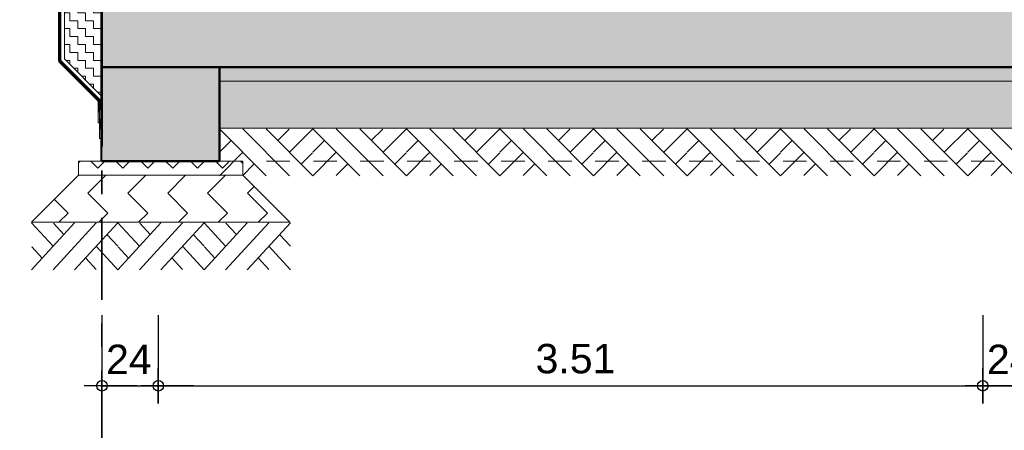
# Model space of a CAD drawing. Header units: metres. Extents: x 1314 to 1415, y -87 to -52.
# Tile 120 of 256: x 1338.01 to 1342.2, y -83.32 to -81.57. Entities that reach past the tile are written whole.
import ezdxf

# ---------------------------------------------------------------- set-up
doc = ezdxf.new("R2010")
doc.units = ezdxf.units.M
doc.header["$PDMODE"] = 65
for name, pattern in [('AUSGEZOGEN', [0]), ('STRICHPUNKT2_S5', [0.5, 0.35, -0.05, 0.05, -0.05]), ('VERDECKT2_S2', [0.15, 0.1, -0.05])]:
    doc.linetypes.add(name, pattern=pattern)
for name, color, linetype, lineweight in [('XR$2$Achsen', 4, 'AUSGEZOGEN', 13), ('XR$2$Allgemein', 4, 'AUSGEZOGEN', 13), ('XR$2$Ansicht', 1, 'AUSGEZOGEN', 50), ('XR$2$Design', 4, 'AUSGEZOGEN', 13), ('XR$2$Wand', 1, 'AUSGEZOGEN', 50), ('XR$3$Maßlinie 1_50', 7, 'AUSGEZOGEN', 25), ('XR$4$Design', 4, 'AUSGEZOGEN', 13), ('XR$4$Muster', 4, 'AUSGEZOGEN', 13), ('XR$4$Wand', 1, 'AUSGEZOGEN', 50)]:
    doc.layers.add(name, color=color, linetype=linetype, lineweight=lineweight)
doc.styles.add('ARIAL', font='arial.ttf')
doc.dimstyles.new('DIMSTYLE_18', dxfattribs={"dimtxt": 0.175, "dimasz": 0.15, "dimexe": 0, "dimexo": 0, "dimgap": 0.0875, "dimtad": 2, "dimdec": 3, "dimrnd": 0.005, "dimzin": 4, "dimdsep": 46, "dimtxsty": 'ARIAL', "dimblk1": 'ALL_ML_KREIS', "dimblk2": 'ALL_ML_KREIS', "dimsah": 1, "dimcen": 0, "dimclrd": 3, "dimclre": 3, "dimclrt": 3, "dimadec": 0, "dimazin": 0, "dimtfac": 1, "dimtdec": 0, "dimtix": 1, "dimtmove": 2, "dimatfit": 3, "dimfxl": 0, "dimtzin": 0, "dimlwd": 0, "dimlwe": 25, "dimarcsym": 0})
doc.dimstyles.new('DIMSTYLE_3', dxfattribs={"dimtxt": 0.125, "dimasz": 0.15, "dimexe": 0, "dimexo": 0, "dimgap": 0.0625, "dimtad": 2, "dimdec": 1, "dimlfac": 100, "dimrnd": 0.5, "dimzin": 4, "dimdsep": 46, "dimtxsty": 'ARIAL', "dimblk1": 'ALL_ML_KREIS', "dimblk2": 'ALL_ML_KREIS', "dimsah": 1, "dimcen": 0, "dimclrd": 3, "dimclre": 3, "dimclrt": 3, "dimadec": 0, "dimazin": 0, "dimtfac": 1, "dimtdec": 0, "dimtix": 1, "dimtmove": 2, "dimatfit": 3, "dimfxl": 0, "dimtvp": 1.2, "dimtzin": 0, "dimlwd": 0, "dimlwe": 25, "dimarcsym": 0})
doc.dimstyles.new('DIMSTYLE_7', dxfattribs={"dimtxt": 0.125, "dimasz": 0.15, "dimexe": 0, "dimexo": 0, "dimgap": 0.0625, "dimtad": 2, "dimdec": 3, "dimrnd": 0.005, "dimzin": 4, "dimdsep": 46, "dimtxsty": 'ARIAL', "dimblk1": 'ALL_ML_KREIS', "dimblk2": 'ALL_ML_KREIS', "dimsah": 1, "dimcen": 0, "dimclrd": 3, "dimclre": 3, "dimclrt": 3, "dimadec": 0, "dimazin": 0, "dimtfac": 1, "dimtdec": 0, "dimtix": 1, "dimtmove": 2, "dimatfit": 3, "dimfxl": 0, "dimtzin": 0, "dimlwd": 0, "dimlwe": 25, "dimarcsym": 0})
doc.dimstyles.new('DIMSTYLE_9', dxfattribs={"dimtxt": 0.125, "dimasz": 0.15, "dimexe": 0, "dimexo": 0, "dimgap": 0.0625, "dimtad": 2, "dimrnd": 0.005, "dimzin": 4, "dimdsep": 46, "dimtxsty": 'ARIAL', "dimblk1": 'ALL_ML_KREIS', "dimblk2": 'ALL_ML_KREIS', "dimsah": 1, "dimcen": 0, "dimclrd": 3, "dimclre": 3, "dimclrt": 3, "dimadec": 0, "dimazin": 0, "dimtfac": 1, "dimtdec": 0, "dimtix": 1, "dimtmove": 2, "dimatfit": 3, "dimfxl": 0, "dimtzin": 0, "dimlwd": 0, "dimlwe": 25, "dimarcsym": 0})
pattern_1 = [(0, (0.0675, 0.0675), (0.03375, 0.03375), [0.03375, -0.03375]), (90, (0.0675, 0.0675), (-0.03375, 0.03375), [0.03375, -0.03375])]
pattern_2 = [(315, (0.33941, -9e-17), (0.169705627, -4e-17), [0.12, -0.12]), (45, (0.33941, -9e-17), (4e-17, 0.169705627), [0.12, -0.12])]
pattern_3 = [(45, (-1e-17, 0.21213), (-8e-18, 0.106066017), [0.075, -0.075]), (135, (-1e-17, 0.21213), (-0.106066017, 8e-18), [0.075, -0.075])]

# ---------------------------------------------------------------- blocks, each defined once
blk = doc.blocks.new('MUSTERELEMENT_23')
at = {"layer": 'XR$2$Wand', "color": 4, "linetype": 'AUSGEZOGEN', "lineweight": 13, "transparency": 33554687}
for p, q in [((1338.3529, -81.5161), (1338.3529, -81.5979)), ((1338.3529, -81.5161), (1338.3579, -81.5161)), ((1338.3539, -81.5161), (1338.3539, -81.557)), ((1338.3549, -81.5161), (1338.3549, -81.557)), ((1338.3559, -81.5161), (1338.3559, -81.557)), ((1338.3569, -81.5161), (1338.3569, -81.557)), ((1338.3579, -81.5161), (1338.3579, -81.5979)), ((1338.3529, -81.557), (1338.3579, -81.557)), ((1338.3529, -81.5979), (1338.3529, -81.6798)), ((1338.3529, -81.5979), (1338.3579, -81.5979)), ((1338.3529, -81.5979), (1338.3579, -81.5979)), ((1338.3539, -81.5979), (1338.3539, -81.6389)), ((1338.3549, -81.5979), (1338.3549, -81.6389)), ((1338.3559, -81.5979), (1338.3559, -81.6389)), ((1338.3569, -81.5979), (1338.3569, -81.6389)), ((1338.3579, -81.5979), (1338.3579, -81.6798)), ((1338.3529, -81.6389), (1338.3579, -81.6389)), ((1338.3529, -81.6798), (1338.3529, -81.7617)), ((1338.3529, -81.6798), (1338.3579, -81.6798)), ((1338.3529, -81.6798), (1338.3579, -81.6798)), ((1338.3539, -81.6798), (1338.3539, -81.7208)), ((1338.3549, -81.6798), (1338.3549, -81.7208)), ((1338.3559, -81.6798), (1338.3559, -81.7208)), ((1338.3569, -81.6798), (1338.3569, -81.7208)), ((1338.3579, -81.6798), (1338.3579, -81.7617)), ((1338.3529, -81.7208), (1338.3579, -81.7208)), ((1338.3529, -81.7617), (1338.3529, -81.8436)), ((1338.3529, -81.7617), (1338.3579, -81.7617)), ((1338.3529, -81.7617), (1338.3579, -81.7617)), ((1338.3539, -81.7617), (1338.3539, -81.8027)), ((1338.3549, -81.7617), (1338.3549, -81.8027)), ((1338.3559, -81.7617), (1338.3559, -81.8027)), ((1338.3569, -81.7617), (1338.3569, -81.8027)), ((1338.3579, -81.7617), (1338.3579, -81.8436)), ((1338.3529, -81.8027), (1338.3579, -81.8027)), ((1338.3529, -81.8436), (1338.3529, -81.9255)), ((1338.3529, -81.8436), (1338.3579, -81.8436)), ((1338.3529, -81.8436), (1338.3579, -81.8436)), ((1338.3539, -81.8436), (1338.3539, -81.8845)), ((1338.3549, -81.8436), (1338.3549, -81.8845)), ((1338.3559, -81.8436), (1338.3559, -81.8845)), ((1338.3569, -81.8436), (1338.3569, -81.8845)), ((1338.3579, -81.8436), (1338.3579, -81.9255)), ((1338.3529, -81.8845), (1338.3579, -81.8845)), ((1338.3529, -81.9255), (1338.3529, -82.0074)), ((1338.3529, -81.9255), (1338.3579, -81.9255)), ((1338.3529, -81.9255), (1338.3579, -81.9255)), ((1338.3539, -81.9255), (1338.3539, -81.9664)), ((1338.3549, -81.9255), (1338.3549, -81.9664)), ((1338.3559, -81.9255), (1338.3559, -81.9664)), ((1338.3569, -81.9255), (1338.3569, -81.9664)), ((1338.3579, -81.9255), (1338.3579, -82.0074)), ((1338.3529, -81.9664), (1338.3579, -81.9664)), ((1338.3529, -82.0074), (1338.3529, -82.0893)), ((1338.3529, -82.0074), (1338.3579, -82.0074)), ((1338.3529, -82.0074), (1338.3579, -82.0074)), ((1338.3539, -82.0074), (1338.3539, -82.0483)), ((1338.3549, -82.0074), (1338.3549, -82.0483)), ((1338.3559, -82.0074), (1338.3559, -82.0483)), ((1338.3569, -82.0074), (1338.3569, -82.0483)), ((1338.3579, -82.0074), (1338.3579, -82.0893)), ((1338.3529, -82.0483), (1338.3579, -82.0483)), ((1338.3529, -82.0893), (1338.3529, -82.1711)), ((1338.3529, -82.0893), (1338.3579, -82.0893)), ((1338.3529, -82.0893), (1338.3579, -82.0893)), ((1338.3539, -82.0893), (1338.3539, -82.1302)), ((1338.3549, -82.0893), (1338.3549, -82.1302)), ((1338.3559, -82.0893), (1338.3559, -82.1302)), ((1338.3569, -82.0893), (1338.3569, -82.1302)), ((1338.3579, -82.0893), (1338.3579, -82.1711)), ((1338.3529, -82.1302), (1338.3579, -82.1302)), ((1338.3529, -82.1711), (1338.3529, -82.1711)), ((1338.3529, -82.1711), (1338.3579, -82.1711)), ((1338.3529, -82.1711), (1338.3579, -82.1711)), ((1338.3539, -82.1711), (1338.3539, -82.1711)), ((1338.3549, -82.1711), (1338.3549, -82.1711)), ((1338.3559, -82.1711), (1338.3559, -82.1711)), ((1338.3569, -82.1711), (1338.3569, -82.1711)), ((1338.3579, -82.1711), (1338.3579, -82.1711))]:
    blk.add_line(p, q, dxfattribs=at)
blk = doc.blocks.new('MUSTERELEMENT_24')
at = {"layer": 'XR$2$Wand', "color": 4, "linetype": 'AUSGEZOGEN', "lineweight": 13, "transparency": 33554687}
for p, q in [((1338.1782, -81.2561), (1338.1782, -81.3373)), ((1338.1782, -81.2561), (1338.1832, -81.2561)), ((1338.1792, -81.2561), (1338.1792, -81.2967)), ((1338.1802, -81.2561), (1338.1802, -81.2967)), ((1338.1812, -81.2561), (1338.1812, -81.2967)), ((1338.1822, -81.2561), (1338.1822, -81.2967)), ((1338.1832, -81.2561), (1338.1832, -81.3373)), ((1338.1782, -81.2967), (1338.1832, -81.2967)), ((1338.1782, -81.3373), (1338.1782, -81.4184)), ((1338.1782, -81.3373), (1338.1832, -81.3373)), ((1338.1782, -81.3373), (1338.1832, -81.3373)), ((1338.1792, -81.3373), (1338.1792, -81.3778)), ((1338.1802, -81.3373), (1338.1802, -81.3778)), ((1338.1812, -81.3373), (1338.1812, -81.3778)), ((1338.1822, -81.3373), (1338.1822, -81.3778)), ((1338.1832, -81.3373), (1338.1832, -81.4184)), ((1338.1782, -81.3778), (1338.1832, -81.3778)), ((1338.1782, -81.4184), (1338.1782, -81.4996)), ((1338.1782, -81.4184), (1338.1832, -81.4184)), ((1338.1782, -81.4184), (1338.1832, -81.4184)), ((1338.1792, -81.4184), (1338.1792, -81.459)), ((1338.1802, -81.4184), (1338.1802, -81.459)), ((1338.1812, -81.4184), (1338.1812, -81.459)), ((1338.1822, -81.4184), (1338.1822, -81.459)), ((1338.1832, -81.4184), (1338.1832, -81.4996)), ((1338.1782, -81.459), (1338.1832, -81.459)), ((1338.1782, -81.4996), (1338.1782, -81.5807)), ((1338.1782, -81.4996), (1338.1832, -81.4996)), ((1338.1782, -81.4996), (1338.1832, -81.4996)), ((1338.1792, -81.4996), (1338.1792, -81.5401)), ((1338.1802, -81.4996), (1338.1802, -81.5401)), ((1338.1812, -81.4996), (1338.1812, -81.5401)), ((1338.1822, -81.4996), (1338.1822, -81.5401)), ((1338.1832, -81.4996), (1338.1832, -81.5807)), ((1338.1782, -81.5401), (1338.1832, -81.5401)), ((1338.1782, -81.5807), (1338.1782, -81.6618)), ((1338.1782, -81.5807), (1338.1832, -81.5807)), ((1338.1782, -81.5807), (1338.1832, -81.5807)), ((1338.1792, -81.5807), (1338.1792, -81.6213)), ((1338.1802, -81.5807), (1338.1802, -81.6213)), ((1338.1812, -81.5807), (1338.1812, -81.6213)), ((1338.1822, -81.5807), (1338.1822, -81.6213)), ((1338.1832, -81.5807), (1338.1832, -81.6618)), ((1338.1782, -81.6213), (1338.1832, -81.6213)), ((1338.1782, -81.6618), (1338.1782, -81.743)), ((1338.1782, -81.6618), (1338.1832, -81.6618)), ((1338.1782, -81.6618), (1338.1832, -81.6618)), ((1338.1792, -81.6618), (1338.1792, -81.7024)), ((1338.1802, -81.6618), (1338.1802, -81.7024)), ((1338.1812, -81.6618), (1338.1812, -81.7024)), ((1338.1822, -81.6618), (1338.1822, -81.7024)), ((1338.1832, -81.6618), (1338.1832, -81.743)), ((1338.1782, -81.7024), (1338.1832, -81.7024)), ((1338.1782, -81.743), (1338.1782, -81.743)), ((1338.1782, -81.743), (1338.1832, -81.743)), ((1338.1782, -81.743), (1338.1832, -81.743)), ((1338.1792, -81.743), (1338.1792, -81.743)), ((1338.1802, -81.743), (1338.1802, -81.743)), ((1338.1812, -81.743), (1338.1812, -81.743)), ((1338.1822, -81.743), (1338.1822, -81.743)), ((1338.1832, -81.743), (1338.1832, -81.743))]:
    blk.add_line(p, q, dxfattribs=at)
blk = doc.blocks.new('MUSTERELEMENT_25')
at = {"layer": 'XR$2$Wand', "color": 4, "linetype": 'AUSGEZOGEN', "lineweight": 13, "transparency": 33554687}
for p, q in [((1338.1796, -81.7465), (1338.1832, -81.743)), ((1338.1803, -81.7458), (1338.2086, -81.7741)), ((1338.2079, -81.7748), (1338.2114, -81.7712)), ((1338.2362, -81.803), (1338.2397, -81.7995)), ((1338.2362, -81.803), (1338.2397, -81.7995)), ((1338.2362, -81.803), (1338.2927, -81.8596)), ((1338.2369, -81.8023), (1338.2651, -81.8306)), ((1338.2376, -81.8016), (1338.2658, -81.8299)), ((1338.2383, -81.8009), (1338.2665, -81.8292)), ((1338.239, -81.8002), (1338.2672, -81.8285)), ((1338.2397, -81.7995), (1338.2962, -81.856)), ((1338.2644, -81.8313), (1338.268, -81.8278)), ((1338.2927, -81.8596), (1338.2962, -81.856)), ((1338.2927, -81.8596), (1338.2962, -81.856)), ((1338.2927, -81.8596), (1338.3492, -81.9161)), ((1338.2934, -81.8588), (1338.3217, -81.8871)), ((1338.2941, -81.8581), (1338.3224, -81.8864)), ((1338.2948, -81.8574), (1338.3231, -81.8857)), ((1338.2955, -81.8567), (1338.3238, -81.885)), ((1338.3209, -81.8878), (1338.3245, -81.8843)), ((1338.3492, -81.9161), (1338.3492, -81.9161)), ((1338.3506, -81.9147), (1338.3506, -81.9147)), ((1338.3513, -81.914), (1338.3513, -81.914)), ((1338.352, -81.9133), (1338.352, -81.9133))]:
    blk.add_line(p, q, dxfattribs=at)
for points in [[(1338.1796, -81.7465), (1338.1796, -81.7465), (1338.2362, -81.803)], [(1338.181, -81.7451), (1338.181, -81.7451), (1338.2093, -81.7733)], [(1338.1817, -81.7444), (1338.1817, -81.7444), (1338.21, -81.7726)], [(1338.1825, -81.7437), (1338.1825, -81.7437), (1338.2107, -81.7719)], [(1338.1832, -81.743), (1338.1832, -81.743), (1338.2397, -81.7995)], [(1338.2962, -81.856), (1338.3527, -81.9125), (1338.3527, -81.9125)], [(1338.3492, -81.9161), (1338.3506, -81.9147), (1338.3527, -81.9125)], [(1338.3492, -81.9161), (1338.3506, -81.9147), (1338.3527, -81.9125)]]:
    blk.add_lwpolyline(points, dxfattribs=at)
blk = doc.blocks.new('MUSTERELEMENT_26')
at = {"layer": 'XR$2$Wand', "color": 4, "linetype": 'AUSGEZOGEN', "lineweight": 13, "transparency": 33554687}
for p, q in [((1338.1745, -81.7485), (1338.1781, -81.745)), ((1338.1752, -81.7478), (1338.2035, -81.7761)), ((1338.176, -81.7471), (1338.2042, -81.7754)), ((1338.1774, -81.7457), (1338.2057, -81.774)), ((1338.1781, -81.745), (1338.2346, -81.8016)), ((1338.2028, -81.7768), (1338.2064, -81.7733)), ((1338.2311, -81.8051), (1338.2346, -81.8016)), ((1338.2311, -81.8051), (1338.2346, -81.8016)), ((1338.2311, -81.8051), (1338.2877, -81.8617)), ((1338.2318, -81.8044), (1338.2601, -81.8327)), ((1338.2325, -81.8037), (1338.2608, -81.832)), ((1338.2332, -81.803), (1338.2615, -81.8313)), ((1338.2339, -81.8023), (1338.2622, -81.8306)), ((1338.2346, -81.8016), (1338.2912, -81.8582)), ((1338.2594, -81.8334), (1338.2629, -81.8299)), ((1338.2877, -81.8617), (1338.2912, -81.8582)), ((1338.2877, -81.8617), (1338.2912, -81.8582)), ((1338.2877, -81.8617), (1338.3443, -81.9183)), ((1338.2884, -81.861), (1338.3167, -81.8893)), ((1338.2891, -81.8603), (1338.3174, -81.8886)), ((1338.2898, -81.8596), (1338.3181, -81.8879)), ((1338.2905, -81.8589), (1338.3188, -81.8871)), ((1338.2912, -81.8582), (1338.3478, -81.9147)), ((1338.316, -81.89), (1338.3195, -81.8864)), ((1338.3443, -81.9183), (1338.3478, -81.9147)), ((1338.3443, -81.9183), (1338.3478, -81.9147)), ((1338.3443, -81.9183), (1338.3443, -81.9183)), ((1338.3457, -81.9168), (1338.3457, -81.9168)), ((1338.3464, -81.9161), (1338.3464, -81.9161)), ((1338.3471, -81.9154), (1338.3471, -81.9154)), ((1338.3478, -81.9147), (1338.3478, -81.9147))]:
    blk.add_line(p, q, dxfattribs=at)
for points in [[(1338.1745, -81.7485), (1338.1745, -81.7485), (1338.2311, -81.8051)], [(1338.1767, -81.7464), (1338.1767, -81.7464), (1338.2049, -81.7747)]]:
    blk.add_lwpolyline(points, dxfattribs=at)
blk = doc.blocks.new('MUSTERELEMENT_27')
at = {"layer": 'XR$2$Wand', "color": 4, "linetype": 'AUSGEZOGEN', "lineweight": 13, "transparency": 33554687}
for p, q in [((1338.3481, -81.9125), (1338.3481, -81.9933)), ((1338.3481, -81.9125), (1338.3531, -81.9125)), ((1338.3491, -81.9125), (1338.3491, -81.9529)), ((1338.3501, -81.9125), (1338.3501, -81.9529)), ((1338.3511, -81.9125), (1338.3511, -81.9529)), ((1338.3521, -81.9125), (1338.3521, -81.9529)), ((1338.3531, -81.9125), (1338.3531, -81.9933)), ((1338.3481, -81.9529), (1338.3531, -81.9529)), ((1338.3481, -81.9933), (1338.3481, -82.0742)), ((1338.3481, -81.9933), (1338.3531, -81.9933)), ((1338.3481, -81.9933), (1338.3531, -81.9933)), ((1338.3491, -81.9933), (1338.3491, -82.0337)), ((1338.3501, -81.9933), (1338.3501, -82.0337)), ((1338.3511, -81.9933), (1338.3511, -82.0337)), ((1338.3521, -81.9933), (1338.3521, -82.0337)), ((1338.3531, -81.9933), (1338.3531, -82.0742)), ((1338.3481, -82.0337), (1338.3531, -82.0337)), ((1338.3481, -82.0742), (1338.3481, -82.0742)), ((1338.3481, -82.0742), (1338.3531, -82.0742)), ((1338.3481, -82.0742), (1338.3531, -82.0742)), ((1338.3491, -82.0742), (1338.3491, -82.0742)), ((1338.3501, -82.0742), (1338.3501, -82.0742)), ((1338.3511, -82.0742), (1338.3511, -82.0742)), ((1338.3521, -82.0742), (1338.3521, -82.0742)), ((1338.3531, -82.0742), (1338.3531, -82.0742))]:
    blk.add_line(p, q, dxfattribs=at)
blk = doc.blocks.new('MUSTERELEMENT_28')
at = {"layer": 'XR$2$Wand', "color": 4, "linetype": 'AUSGEZOGEN', "lineweight": 13, "transparency": 33554687}
for p, q in [((1338.3428, -81.9147), (1338.3428, -82.0081)), ((1338.3428, -81.9147), (1338.3478, -81.9147)), ((1338.3438, -81.9147), (1338.3438, -81.9614)), ((1338.3448, -81.9147), (1338.3448, -81.9614)), ((1338.3458, -81.9147), (1338.3458, -81.9614)), ((1338.3468, -81.9147), (1338.3468, -81.9614)), ((1338.3478, -81.9147), (1338.3478, -82.0081)), ((1338.3428, -81.9614), (1338.3478, -81.9614)), ((1338.3428, -82.0081), (1338.3428, -82.0081)), ((1338.3428, -82.0081), (1338.3478, -82.0081)), ((1338.3428, -82.0081), (1338.3478, -82.0081)), ((1338.3438, -82.0081), (1338.3438, -82.0081)), ((1338.3448, -82.0081), (1338.3448, -82.0081)), ((1338.3458, -82.0081), (1338.3458, -82.0081)), ((1338.3468, -82.0081), (1338.3468, -82.0081)), ((1338.3478, -82.0081), (1338.3478, -82.0081))]:
    blk.add_line(p, q, dxfattribs=at)
blk = doc.blocks.new('MUSTERELEMENT_30')
at = {"layer": 'XR$2$Wand', "color": 4, "linetype": 'AUSGEZOGEN', "lineweight": 13, "transparency": 33554687}
for p, q in [((1338.1731, -81.3111), (1338.1731, -81.3979)), ((1338.1731, -81.3111), (1338.1781, -81.3111)), ((1338.1741, -81.3111), (1338.1741, -81.3545)), ((1338.1751, -81.3111), (1338.1751, -81.3545)), ((1338.1761, -81.3111), (1338.1761, -81.3545)), ((1338.1771, -81.3111), (1338.1771, -81.3545)), ((1338.1781, -81.3111), (1338.1781, -81.3979)), ((1338.1731, -81.3545), (1338.1781, -81.3545)), ((1338.1731, -81.3979), (1338.1731, -81.4847)), ((1338.1731, -81.3979), (1338.1781, -81.3979)), ((1338.1731, -81.3979), (1338.1781, -81.3979)), ((1338.1741, -81.3979), (1338.1741, -81.4413)), ((1338.1751, -81.3979), (1338.1751, -81.4413)), ((1338.1761, -81.3979), (1338.1761, -81.4413)), ((1338.1771, -81.3979), (1338.1771, -81.4413)), ((1338.1781, -81.3979), (1338.1781, -81.4847)), ((1338.1731, -81.4413), (1338.1781, -81.4413)), ((1338.1731, -81.4847), (1338.1731, -81.5715)), ((1338.1731, -81.4847), (1338.1781, -81.4847)), ((1338.1731, -81.4847), (1338.1781, -81.4847)), ((1338.1741, -81.4847), (1338.1741, -81.5281)), ((1338.1751, -81.4847), (1338.1751, -81.5281)), ((1338.1761, -81.4847), (1338.1761, -81.5281)), ((1338.1771, -81.4847), (1338.1771, -81.5281)), ((1338.1781, -81.4847), (1338.1781, -81.5715)), ((1338.1731, -81.5281), (1338.1781, -81.5281)), ((1338.1731, -81.5715), (1338.1731, -81.6582)), ((1338.1731, -81.5715), (1338.1781, -81.5715)), ((1338.1731, -81.5715), (1338.1781, -81.5715)), ((1338.1741, -81.5715), (1338.1741, -81.6148)), ((1338.1751, -81.5715), (1338.1751, -81.6148)), ((1338.1761, -81.5715), (1338.1761, -81.6148)), ((1338.1771, -81.5715), (1338.1771, -81.6148)), ((1338.1781, -81.5715), (1338.1781, -81.6582)), ((1338.1731, -81.6148), (1338.1781, -81.6148)), ((1338.1731, -81.6582), (1338.1731, -81.745)), ((1338.1731, -81.6582), (1338.1781, -81.6582)), ((1338.1731, -81.6582), (1338.1781, -81.6582)), ((1338.1741, -81.6582), (1338.1741, -81.7016)), ((1338.1751, -81.6582), (1338.1751, -81.7016)), ((1338.1761, -81.6582), (1338.1761, -81.7016)), ((1338.1771, -81.6582), (1338.1771, -81.7016)), ((1338.1781, -81.6582), (1338.1781, -81.745)), ((1338.1731, -81.7016), (1338.1781, -81.7016)), ((1338.1731, -81.745), (1338.1731, -81.745)), ((1338.1731, -81.745), (1338.1781, -81.745)), ((1338.1731, -81.745), (1338.1781, -81.745)), ((1338.1741, -81.745), (1338.1741, -81.745)), ((1338.1751, -81.745), (1338.1751, -81.745)), ((1338.1761, -81.745), (1338.1761, -81.745)), ((1338.1771, -81.745), (1338.1771, -81.745)), ((1338.1781, -81.745), (1338.1781, -81.745))]:
    blk.add_line(p, q, dxfattribs=at)
blk = doc.blocks.new('ALL_ML_KREIS')
at = {"color": 0, "linetype": 'ByBlock', "lineweight": -2}
for p, q in [((0, -0.5), (0, 0.5)), ((-1, 0), (0.5, 0))]:
    blk.add_line(p, q, dxfattribs=at)
blk.add_circle((0, 0), 0.15, dxfattribs=at)
blk = doc.blocks.new('*D110')
at = {"layer": 'DEFPOINTS', "color": 3, "linetype": 'AUSGEZOGEN', "lineweight": 25, "transparency": 33554687}
for p in [(1358.4732, -77.3937), (1338.3582, -77.8099), (1338.3582, -84.3412)]:
    blk.add_point(p, dxfattribs=at)
at = {"layer": 'XR$3$Maßlinie 1_50', "color": 3, "linetype": 'AUSGEZOGEN', "lineweight": -2, "transparency": 33554687}
for p, q in [((1338.3582, -84.0412), (1338.3582, -84.3412)), ((1358.4732, -84.0412), (1358.4732, -84.3412)), ((1338.3582, -84.3412), (1358.4732, -84.3412))]:
    blk.add_line(p, q, dxfattribs=at)
at = {"layer": 'XR$3$Maßlinie 1_50', "color": 3, "linetype": 'AUSGEZOGEN', "lineweight": 25, "transparency": 33554687, "xscale": 0.15, "yscale": 0.15, "zscale": 0.15, "rotation": 180}
blk.add_blockref('ALL_ML_KREIS', (1338.3582, -84.3412), dxfattribs=at)
at = {"layer": 'XR$3$Maßlinie 1_50', "color": 3, "linetype": 'AUSGEZOGEN', "lineweight": 25, "transparency": 33554687, "xscale": 0.15, "yscale": 0.15, "zscale": 0.15}
blk.add_blockref('ALL_ML_KREIS', (1358.4732, -84.3412), dxfattribs=at)
at = {"layer": 'XR$3$Maßlinie 1_50', "color": 3, "linetype": 'AUSGEZOGEN', "lineweight": 25, "transparency": 33554687, "insert": (1348.4387, -84.2007), "char_height": 0.175, "width": 1.05, "attachment_point": 5, "style": 'ARIAL'}
blk.add_mtext('\\A1;{\\fArial|i0|b1;\\A1;{20.11\\H0.115500;\\S5^ ;}}', dxfattribs=at)
blk = doc.blocks.new('*D129')
at = {"layer": 'DEFPOINTS', "color": 3, "linetype": 'AUSGEZOGEN', "lineweight": 25, "transparency": 33554687}
for p in [(1338.1694, -78.6931), (1338.3582, -78.7465), (1338.1694, -83.7271)]:
    blk.add_point(p, dxfattribs=at)
at = {"layer": 'XR$3$Maßlinie 1_50', "color": 3, "linetype": 'AUSGEZOGEN', "lineweight": -2, "transparency": 33554687}
for p, q in [((1338.1694, -83.4271), (1338.1694, -83.7271)), ((1338.3582, -83.4271), (1338.3582, -83.7271)), ((1338.1694, -83.7271), (1338.3582, -83.7271))]:
    blk.add_line(p, q, dxfattribs=at)
at = {"layer": 'XR$3$Maßlinie 1_50', "color": 3, "linetype": 'AUSGEZOGEN', "lineweight": 25, "transparency": 33554687, "xscale": 0.15, "yscale": 0.15, "zscale": 0.15, "rotation": 180}
blk.add_blockref('ALL_ML_KREIS', (1338.1694, -83.7271), dxfattribs=at)
at = {"layer": 'XR$3$Maßlinie 1_50', "color": 3, "linetype": 'AUSGEZOGEN', "lineweight": 25, "transparency": 33554687, "xscale": 0.15, "yscale": 0.15, "zscale": 0.15}
blk.add_blockref('ALL_ML_KREIS', (1338.3582, -83.7271), dxfattribs=at)
at = {"layer": 'XR$3$Maßlinie 1_50', "color": 3, "linetype": 'AUSGEZOGEN', "lineweight": 25, "transparency": 33554687, "insert": (1338.258, -83.5375), "char_height": 0.125, "width": 0.5, "attachment_point": 5, "style": 'ARIAL'}
blk.add_mtext('\\A1;{\\A1;{19\\H0.082500;\\S^ ;}}', dxfattribs=at)
blk = doc.blocks.new('*D130')
at = {"layer": 'DEFPOINTS', "color": 3, "linetype": 'AUSGEZOGEN', "lineweight": 25, "transparency": 33554687}
for p in [(1338.3582, -78.7465), (1338.5982, -78.8364), (1338.3582, -83.7271)]:
    blk.add_point(p, dxfattribs=at)
at = {"layer": 'XR$3$Maßlinie 1_50', "color": 3, "linetype": 'AUSGEZOGEN', "lineweight": -2, "transparency": 33554687}
for p, q in [((1338.3582, -83.4271), (1338.3582, -83.7271)), ((1338.5982, -83.4271), (1338.5982, -83.7271)), ((1338.3582, -83.7271), (1338.5982, -83.7271))]:
    blk.add_line(p, q, dxfattribs=at)
at = {"layer": 'XR$3$Maßlinie 1_50', "color": 3, "linetype": 'AUSGEZOGEN', "lineweight": 25, "transparency": 33554687, "xscale": 0.15, "yscale": 0.15, "zscale": 0.15, "rotation": 180}
blk.add_blockref('ALL_ML_KREIS', (1338.3582, -83.7271), dxfattribs=at)
at = {"layer": 'XR$3$Maßlinie 1_50', "color": 3, "linetype": 'AUSGEZOGEN', "lineweight": 25, "transparency": 33554687, "xscale": 0.15, "yscale": 0.15, "zscale": 0.15}
blk.add_blockref('ALL_ML_KREIS', (1338.5982, -83.7271), dxfattribs=at)
at = {"layer": 'XR$3$Maßlinie 1_50', "color": 3, "linetype": 'AUSGEZOGEN', "lineweight": 25, "transparency": 33554687, "insert": (1338.4728, -83.6146), "char_height": 0.125, "width": 0.5, "attachment_point": 5, "style": 'ARIAL'}
blk.add_mtext('\\A1;{\\A1;{24\\H0.082500;\\S^ ;}}', dxfattribs=at)
blk = doc.blocks.new('*D131')
at = {"layer": 'DEFPOINTS', "color": 3, "linetype": 'AUSGEZOGEN', "lineweight": 25, "transparency": 33554687}
for p in [(1358.2332, -78.6988), (1338.5982, -78.8364), (1338.5982, -83.7271)]:
    blk.add_point(p, dxfattribs=at)
at = {"layer": 'XR$3$Maßlinie 1_50', "color": 3, "linetype": 'AUSGEZOGEN', "lineweight": -2, "transparency": 33554687}
for p, q in [((1338.5982, -83.4271), (1338.5982, -83.7271)), ((1358.2332, -83.4271), (1358.2332, -83.7271)), ((1338.5982, -83.7271), (1358.2332, -83.7271))]:
    blk.add_line(p, q, dxfattribs=at)
at = {"layer": 'XR$3$Maßlinie 1_50', "color": 3, "linetype": 'AUSGEZOGEN', "lineweight": 25, "transparency": 33554687, "xscale": 0.15, "yscale": 0.15, "zscale": 0.15, "rotation": 180}
blk.add_blockref('ALL_ML_KREIS', (1338.5982, -83.7271), dxfattribs=at)
at = {"layer": 'XR$3$Maßlinie 1_50', "color": 3, "linetype": 'AUSGEZOGEN', "lineweight": 25, "transparency": 33554687, "xscale": 0.15, "yscale": 0.15, "zscale": 0.15}
blk.add_blockref('ALL_ML_KREIS', (1358.2332, -83.7271), dxfattribs=at)
at = {"layer": 'XR$3$Maßlinie 1_50', "color": 3, "linetype": 'AUSGEZOGEN', "lineweight": 25, "transparency": 33554687, "insert": (1348.4326, -83.6124), "char_height": 0.125, "width": 0.75, "attachment_point": 5, "style": 'ARIAL'}
blk.add_mtext('\\A1;{\\A1;{19.63\\H0.082500;\\S5^ ;}}', dxfattribs=at)
blk = doc.blocks.new('*D143')
at = {"layer": 'DEFPOINTS', "color": 3, "linetype": 'AUSGEZOGEN', "lineweight": 25, "transparency": 33554687}
for p in [(1338.3582, -79.9136), (1338.5982, -79.9031), (1338.3582, -83.1268)]:
    blk.add_point(p, dxfattribs=at)
at = {"layer": 'XR$3$Maßlinie 1_50', "color": 3, "linetype": 'AUSGEZOGEN', "lineweight": -2, "transparency": 33554687}
for p, q in [((1338.3582, -82.8268), (1338.3582, -83.1268)), ((1338.5982, -82.8268), (1338.5982, -83.1268)), ((1338.3582, -83.1268), (1338.5982, -83.1268))]:
    blk.add_line(p, q, dxfattribs=at)
at = {"layer": 'XR$3$Maßlinie 1_50', "color": 3, "linetype": 'AUSGEZOGEN', "lineweight": 25, "transparency": 33554687, "xscale": 0.15, "yscale": 0.15, "zscale": 0.15, "rotation": 180}
blk.add_blockref('ALL_ML_KREIS', (1338.3582, -83.1268), dxfattribs=at)
at = {"layer": 'XR$3$Maßlinie 1_50', "color": 3, "linetype": 'AUSGEZOGEN', "lineweight": 25, "transparency": 33554687, "xscale": 0.15, "yscale": 0.15, "zscale": 0.15}
blk.add_blockref('ALL_ML_KREIS', (1338.5982, -83.1268), dxfattribs=at)
at = {"layer": 'XR$3$Maßlinie 1_50', "color": 3, "linetype": 'AUSGEZOGEN', "lineweight": 25, "transparency": 33554687, "insert": (1338.4728, -83.0143), "char_height": 0.125, "width": 0.5, "attachment_point": 5, "style": 'ARIAL'}
blk.add_mtext('\\A1;{\\A1;{24\\H0.082500;\\S^ ;}}', dxfattribs=at)
blk = doc.blocks.new('*D144')
at = {"layer": 'DEFPOINTS', "color": 3, "linetype": 'AUSGEZOGEN', "lineweight": 25, "transparency": 33554687}
for p in [(1342.1082, -79.3758), (1338.5982, -79.9031), (1338.5982, -83.1268)]:
    blk.add_point(p, dxfattribs=at)
at = {"layer": 'XR$3$Maßlinie 1_50', "color": 3, "linetype": 'AUSGEZOGEN', "lineweight": -2, "transparency": 33554687}
for p, q in [((1338.5982, -82.8268), (1338.5982, -83.1268)), ((1342.1082, -82.8268), (1342.1082, -83.1268)), ((1338.5982, -83.1268), (1342.1082, -83.1268))]:
    blk.add_line(p, q, dxfattribs=at)
at = {"layer": 'XR$3$Maßlinie 1_50', "color": 3, "linetype": 'AUSGEZOGEN', "lineweight": 25, "transparency": 33554687, "xscale": 0.15, "yscale": 0.15, "zscale": 0.15, "rotation": 180}
blk.add_blockref('ALL_ML_KREIS', (1338.5982, -83.1268), dxfattribs=at)
at = {"layer": 'XR$3$Maßlinie 1_50', "color": 3, "linetype": 'AUSGEZOGEN', "lineweight": 25, "transparency": 33554687, "xscale": 0.15, "yscale": 0.15, "zscale": 0.15}
blk.add_blockref('ALL_ML_KREIS', (1342.1082, -83.1268), dxfattribs=at)
at = {"layer": 'XR$3$Maßlinie 1_50', "color": 3, "linetype": 'AUSGEZOGEN', "lineweight": 25, "transparency": 33554687, "insert": (1340.3743, -83.0121), "char_height": 0.125, "width": 0.5, "attachment_point": 5, "style": 'ARIAL'}
blk.add_mtext('\\A1;{\\A1;{3.51\\H0.082500;\\S^ ;}}', dxfattribs=at)
blk = doc.blocks.new('*D145')
at = {"layer": 'DEFPOINTS', "color": 3, "linetype": 'AUSGEZOGEN', "lineweight": 25, "transparency": 33554687}
for p in [(1342.3482, -79.0962), (1342.1082, -79.3758), (1342.1082, -83.1268)]:
    blk.add_point(p, dxfattribs=at)
at = {"layer": 'XR$3$Maßlinie 1_50', "color": 3, "linetype": 'AUSGEZOGEN', "lineweight": -2, "transparency": 33554687}
for p, q in [((1342.1082, -82.8268), (1342.1082, -83.1268)), ((1342.3482, -82.8268), (1342.3482, -83.1268)), ((1342.1082, -83.1268), (1342.3482, -83.1268))]:
    blk.add_line(p, q, dxfattribs=at)
at = {"layer": 'XR$3$Maßlinie 1_50', "color": 3, "linetype": 'AUSGEZOGEN', "lineweight": 25, "transparency": 33554687, "xscale": 0.15, "yscale": 0.15, "zscale": 0.15, "rotation": 180}
blk.add_blockref('ALL_ML_KREIS', (1342.1082, -83.1268), dxfattribs=at)
at = {"layer": 'XR$3$Maßlinie 1_50', "color": 3, "linetype": 'AUSGEZOGEN', "lineweight": 25, "transparency": 33554687, "xscale": 0.15, "yscale": 0.15, "zscale": 0.15}
blk.add_blockref('ALL_ML_KREIS', (1342.3482, -83.1268), dxfattribs=at)
at = {"layer": 'XR$3$Maßlinie 1_50', "color": 3, "linetype": 'AUSGEZOGEN', "lineweight": 25, "transparency": 33554687, "insert": (1342.2228, -83.0143), "char_height": 0.125, "width": 0.5, "attachment_point": 5, "style": 'ARIAL'}
blk.add_mtext('\\A1;{\\A1;{24\\H0.082500;\\S^ ;}}', dxfattribs=at)
blk = doc.blocks.new('MUSTERELEMENT_63')
at = {"layer": 'XR$4$Design', "color": 52, "linetype": 'AUSGEZOGEN', "lineweight": 13, "transparency": 33554687}
for p, q in [((1338.2419, -82.4334), (1338.0582, -82.6334)), ((1338.0582, -82.4334), (1338.0582, -82.4334)), ((1338.15, -82.5334), (1338.0582, -82.4334)), ((1338.3337, -82.4334), (1338.15, -82.6334)), ((1338.1963, -82.4832), (1338.1515, -82.4346)), ((1338.4256, -82.4334), (1338.2419, -82.6334)), ((1338.6093, -82.4334), (1338.4256, -82.6334)), ((1338.5174, -82.5334), (1338.4256, -82.4334)), ((1338.7011, -82.4334), (1338.5174, -82.6334)), ((1338.5637, -82.4832), (1338.5189, -82.4346)), ((1338.793, -82.4334), (1338.6093, -82.6334)), ((1338.9767, -82.4334), (1338.793, -82.6334)), ((1338.8849, -82.5334), (1338.793, -82.4334)), ((1339.0686, -82.4334), (1338.8849, -82.6334)), ((1338.9312, -82.4832), (1338.8863, -82.4346)), ((1339.1604, -82.4334), (1338.9767, -82.6334)), ((1338.4256, -82.5334), (1338.3811, -82.4848)), ((1338.793, -82.5334), (1338.7485, -82.4848)), ((1339.1604, -82.5334), (1339.116, -82.4848)), ((1338.0582, -82.5334), (1338.0582, -82.5334)), ((1338.1037, -82.5836), (1338.0593, -82.5352)), ((1338.4256, -82.6334), (1338.3337, -82.5334)), ((1338.4711, -82.5836), (1338.4267, -82.5352)), ((1338.793, -82.6334), (1338.7011, -82.5334)), ((1338.8386, -82.5836), (1338.7941, -82.5352)), ((1339.1604, -82.6334), (1339.0686, -82.5334)), ((1338.3341, -82.6324), (1338.2896, -82.5838)), ((1338.7015, -82.6324), (1338.6571, -82.5838)), ((1339.0689, -82.6324), (1339.0245, -82.5838)), ((1338.0582, -82.6334), (1338.0582, -82.6334))]:
    blk.add_line(p, q, dxfattribs=at)
blk = doc.blocks.new('MUSTERELEMENT_64')
at = {"layer": 'XR$4$Design', "color": 52, "linetype": 'AUSGEZOGEN', "lineweight": 13, "transparency": 33554687}
for p, q in [((1338.8582, -82.0334), (1339.0573, -82.2334)), ((1338.9577, -82.0334), (1339.1568, -82.2334)), ((1339.0573, -82.0334), (1339.2564, -82.2334)), ((1339.1067, -82.0832), (1339.1552, -82.0346)), ((1339.1568, -82.1334), (1339.2564, -82.0334)), ((1339.2564, -82.0334), (1339.4555, -82.2334)), ((1339.3559, -82.0334), (1339.5551, -82.2334)), ((1339.4555, -82.0334), (1339.6546, -82.2334)), ((1339.5049, -82.0832), (1339.5535, -82.0346)), ((1339.5551, -82.1334), (1339.6546, -82.0334)), ((1339.6546, -82.0334), (1339.8537, -82.2334)), ((1339.7542, -82.0334), (1339.9533, -82.2334)), ((1339.8537, -82.0334), (1340.0528, -82.2334)), ((1339.9031, -82.0832), (1339.9517, -82.0346)), ((1339.9533, -82.1334), (1340.0528, -82.0334)), ((1340.0528, -82.0334), (1340.252, -82.2334)), ((1340.1524, -82.0334), (1340.3515, -82.2334)), ((1340.252, -82.0334), (1340.4511, -82.2334)), ((1340.3013, -82.0832), (1340.3499, -82.0346)), ((1340.3515, -82.1334), (1340.4511, -82.0334)), ((1340.4511, -82.0334), (1340.6502, -82.2334)), ((1340.5506, -82.0334), (1340.7497, -82.2334)), ((1340.6502, -82.0334), (1340.8493, -82.2334)), ((1340.6996, -82.0832), (1340.7482, -82.0346)), ((1340.7497, -82.1334), (1340.8493, -82.0334)), ((1340.8493, -82.0334), (1341.0484, -82.2334)), ((1340.9489, -82.0334), (1341.148, -82.2334)), ((1341.0484, -82.0334), (1341.2475, -82.2334)), ((1341.0978, -82.0832), (1341.1464, -82.0346)), ((1341.148, -82.1334), (1341.2475, -82.0334)), ((1341.2475, -82.0334), (1341.4466, -82.2334)), ((1341.3471, -82.0334), (1341.5462, -82.2334)), ((1341.4466, -82.0334), (1341.6458, -82.2334)), ((1341.496, -82.0832), (1341.5446, -82.0346)), ((1341.5462, -82.1334), (1341.6458, -82.0334)), ((1341.6458, -82.0334), (1341.8449, -82.2334)), ((1341.7453, -82.0334), (1341.9444, -82.2334)), ((1341.8449, -82.0334), (1342.044, -82.2334)), ((1341.8943, -82.0832), (1341.9428, -82.0346)), ((1341.9444, -82.1334), (1342.044, -82.0334)), ((1342.044, -82.0334), (1342.2431, -82.2334)), ((1342.1435, -82.0334), (1342.3427, -82.2334)), ((1338.8582, -82.1334), (1338.9063, -82.0848)), ((1339.2564, -82.1334), (1339.3046, -82.0848)), ((1339.6546, -82.1334), (1339.7028, -82.0848)), ((1340.0528, -82.1334), (1340.101, -82.0848)), ((1340.4511, -82.1334), (1340.4993, -82.0848)), ((1340.8493, -82.1334), (1340.8975, -82.0848)), ((1341.2475, -82.1334), (1341.2957, -82.0848)), ((1341.6458, -82.1334), (1341.6939, -82.0848)), ((1342.044, -82.1334), (1342.0922, -82.0848)), ((1338.8582, -82.2334), (1338.9577, -82.1334)), ((1339.207, -82.1836), (1339.2552, -82.1352)), ((1339.2564, -82.2334), (1339.3559, -82.1334)), ((1339.6052, -82.1836), (1339.6534, -82.1352)), ((1339.6546, -82.2334), (1339.7542, -82.1334)), ((1340.0035, -82.1836), (1340.0517, -82.1352)), ((1340.0528, -82.2334), (1340.1524, -82.1334)), ((1340.4017, -82.1836), (1340.4499, -82.1352)), ((1340.4511, -82.2334), (1340.5506, -82.1334)), ((1340.7999, -82.1836), (1340.8481, -82.1352)), ((1340.8493, -82.2334), (1340.9489, -82.1334)), ((1341.1982, -82.1836), (1341.2463, -82.1352)), ((1341.2475, -82.2334), (1341.3471, -82.1334)), ((1341.5964, -82.1836), (1341.6446, -82.1352)), ((1341.6458, -82.2334), (1341.7453, -82.1334)), ((1341.9946, -82.1836), (1342.0428, -82.1352)), ((1342.044, -82.2334), (1342.1435, -82.1334)), ((1338.9573, -82.2324), (1339.0055, -82.1838)), ((1339.3555, -82.2324), (1339.4037, -82.1838)), ((1339.7538, -82.2324), (1339.802, -82.1838)), ((1340.152, -82.2324), (1340.2002, -82.1838)), ((1340.5502, -82.2324), (1340.5984, -82.1838)), ((1340.9485, -82.2324), (1340.9966, -82.1838)), ((1341.3467, -82.2324), (1341.3949, -82.1838)), ((1341.7449, -82.2324), (1341.7931, -82.1838)), ((1342.1432, -82.2324), (1342.1913, -82.1838))]:
    blk.add_line(p, q, dxfattribs=at)

msp = doc.modelspace()

# ---------------------------------------------------------------- hatches: boundary and pattern name
at = {"layer": 'XR$4$Muster', "linetype": 'AUSGEZOGEN', "lineweight": 13, "transparency": 33554687}
h = msp.add_hatch(dxfattribs=at)
h.set_pattern_fill('MUSTER', color=52, scale=0.03375, style=0, pattern_type=2)
h.set_pattern_definition(pattern_1)
h.paths.add_polyline_path([(1338.1982, -81.7364), (1338.1982, -80.9861), (1338.3582, -80.9861), (1338.3582, -81.8964)], flags=0)
h = msp.add_hatch(dxfattribs=at)
h.set_pattern_fill('MUSTER', color=3, scale=0.09, angle=315, style=0, pattern_type=2)
h.set_pattern_definition([(315, (0.25456, -6e-17), (0.1272792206, -3e-17), [0.09, -0.09]), (45, (0.25456, -6e-17), (3e-17, 0.1272792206), [0.09, -0.09])])
h.paths.add_polyline_path([(1338.3582, -81.5211), (1338.3582, -82.1711), (1338.8582, -82.1711), (1338.8582, -81.7711), (1357.9732, -81.7711), (1357.9732, -82.1711), (1358.4732, -82.1711), (1358.4732, -81.5211)], flags=0)
h = msp.add_hatch(dxfattribs=at)
h.set_pattern_fill('MUSTER', color=4, scale=0.075, angle=45, style=0, pattern_type=2)
h.set_pattern_definition(pattern_3)
h.paths.add_polyline_path([(1338.8582, -81.7711), (1338.8582, -81.8311), (1357.9732, -81.8311), (1357.9732, -81.7711)], flags=0)
h = msp.add_hatch(dxfattribs=at)
h.set_pattern_fill('MUSTER', color=52, scale=0.03375, style=0, pattern_type=2)
h.set_pattern_definition(pattern_1)
h.paths.add_polyline_path([(1338.3579, -81.9174), (1338.3579, -81.9177), (1338.2582, -81.818), (1338.2582, -81.8176)], flags=0)
h = msp.add_hatch(dxfattribs=at)
h.set_pattern_fill('MUSTER', color=52, scale=0.03375, style=0, pattern_type=2)
h.set_pattern_definition(pattern_1)
h.paths.add_polyline_path([(1338.3579, -81.9249), (1338.2582, -81.8251), (1338.2582, -81.8247), (1338.3579, -81.9245)], flags=0)
h = msp.add_hatch(dxfattribs=at)
h.set_pattern_fill('MUSTER', color=4, scale=0.075, angle=45, style=0, pattern_type=2)
h.set_pattern_definition(pattern_3)
h.paths.add_polyline_path([(1338.9582, -82.1711), (1338.9582, -82.2311), (1338.2582, -82.2311), (1338.2582, -82.1711)], flags=0)
at = {"layer": 'XR$4$Wand', "linetype": 'AUSGEZOGEN', "lineweight": 13, "transparency": 33554687}
h = msp.add_hatch(dxfattribs=at)
h.set_pattern_fill('MUSTER', color=4, scale=0.12, angle=315, style=0, pattern_type=2)
h.set_pattern_definition(pattern_2)
h.paths.add_polyline_path([(1338.8582, -81.8311), (1338.8582, -82.0311), (1357.9732, -82.0311), (1357.9732, -81.8311)], flags=0)
h = msp.add_hatch(dxfattribs=at)
h.set_pattern_fill('MUSTER', color=4, scale=0.12, angle=315, style=0, pattern_type=2)
h.set_pattern_definition(pattern_2)
h.paths.add_polyline_path([(1338.9582, -82.2311), (1339.1582, -82.4311), (1338.0582, -82.4311), (1338.2582, -82.2311)], flags=0)

# ---------------------------------------------------------------- linework, layer by layer
at = {"layer": 'XR$2$Achsen', "color": 35, "linetype": 'STRICHPUNKT2_S5', "lineweight": 35, "transparency": 33554687}
msp.add_line((1338.3582, -75.9117), (1338.3582, -84.7753), dxfattribs=at)
at = {"layer": 'XR$2$Allgemein', "color": 4, "linetype": 'AUSGEZOGEN', "lineweight": 13, "transparency": 33554687}
for p, q in [((1338.1982, -80.9861), (1338.1982, -81.7364)), ((1338.1982, -81.7364), (1338.3579, -81.8962))]:
    msp.add_line(p, q, dxfattribs=at)
at = {"layer": 'XR$2$Ansicht', "color": 4, "linetype": 'VERDECKT2_S2', "lineweight": 13, "transparency": 33554687}
msp.add_line((1338.8582, -82.1711), (1357.9732, -82.1711), dxfattribs=at)
at = {"layer": 'XR$2$Design', "color": 3, "linetype": 'AUSGEZOGEN', "lineweight": 13, "transparency": 33554687}
for p, q in [((1338.8582, -81.8311), (1357.9732, -81.8311)), ((1338.3481, -81.9217), (1338.3481, -82.0081)), ((1338.8582, -82.0311), (1357.9732, -82.0311)), ((1338.3582, -82.1711), (1338.2582, -82.1711)), ((1338.2582, -82.1711), (1338.2582, -82.2311)), ((1338.8582, -82.1711), (1338.9582, -82.1711)), ((1338.9582, -82.1711), (1338.9582, -82.2311)), ((1338.9582, -82.2311), (1338.2582, -82.2311))]:
    msp.add_line(p, q, dxfattribs=at)
at = {"layer": 'XR$2$Wand', "color": 1, "linetype": 'AUSGEZOGEN', "lineweight": 50, "transparency": 33554687}
for p, q in [((1338.3582, -80.0411), (1338.3582, -82.1061)), ((1338.3582, -81.7711), (1358.4732, -81.7711)), ((1338.8582, -82.1711), (1338.8582, -81.7711)), ((1338.8582, -82.1711), (1338.3582, -82.1711))]:
    msp.add_line(p, q, dxfattribs=at)
at = {"layer": 'XR$2$Wand', "color": 35, "linetype": 'AUSGEZOGEN', "lineweight": 13, "transparency": 33554687}
msp.add_line((1338.1832, -80.9861), (1338.1832, -81.743), dxfattribs=at)
at = {"layer": 'XR$2$Wand', "color": 52, "linetype": 'AUSGEZOGEN', "lineweight": 13, "transparency": 33554687}
for p, q in [((1338.1781, -81.7446), (1338.3481, -81.9146)), ((1338.1781, -81.7517), (1338.3481, -81.9217)), ((1338.1832, -81.7426), (1338.3579, -81.9174))]:
    msp.add_line(p, q, dxfattribs=at)
at = {"layer": 'XR$2$Wand', "color": 4, "linetype": 'AUSGEZOGEN', "lineweight": 13, "transparency": 33554687}
for p, q in [((1338.2582, -82.2311), (1338.0582, -82.4311)), ((1338.9582, -82.2311), (1339.1582, -82.4311)), ((1338.0582, -82.4311), (1339.1582, -82.4311))]:
    msp.add_line(p, q, dxfattribs=at)

# ---------------------------------------------------------------- block references
for name in ['MUSTERELEMENT_24', 'MUSTERELEMENT_30', 'MUSTERELEMENT_23', 'MUSTERELEMENT_26', 'MUSTERELEMENT_25', 'MUSTERELEMENT_28', 'MUSTERELEMENT_27']:
    msp.add_blockref(name, (0, 0), dxfattribs=at)
at = {"layer": 'XR$4$Design', "color": 52, "linetype": 'AUSGEZOGEN', "lineweight": 13, "transparency": 33554687}
for name in ['MUSTERELEMENT_64', 'MUSTERELEMENT_63']:
    msp.add_blockref(name, (0, 0), dxfattribs=at)

# ---------------------------------------------------------------- dimensions: what is measured, and where the dimension line sits
at = {"layer": 'XR$3$Maßlinie 1_50', "color": 3, "linetype": 'AUSGEZOGEN', "lineweight": 25, "transparency": 33554687}
for base, p1, p2, dimstyle, picture, middle in [((1358.4732, -84.3412), (1338.3582, -84.0412), (1358.4732, -84.0412), 'DIMSTYLE_18', '*D110', (1348.4387, -84.2007)), ((1338.3582, -83.7271), (1338.1694, -83.4271), (1338.3582, -83.4271), 'DIMSTYLE_3', '*D129', (1338.258, -83.5375)), ((1358.2332, -83.7271), (1338.5982, -83.4271), (1358.2332, -83.4271), 'DIMSTYLE_7', '*D131', (1348.4326, -83.6124)), ((1338.5982, -83.7271), (1338.3582, -83.4271), (1338.5982, -83.4271), 'DIMSTYLE_3', '*D130', (1338.4728, -83.6146)), ((1342.3482, -83.1268), (1342.1082, -82.8268), (1342.3482, -82.8268), 'DIMSTYLE_3', '*D145', (1342.2228, -83.0143)), ((1342.1082, -83.1268), (1338.5982, -82.8268), (1342.1082, -82.8268), 'DIMSTYLE_9', '*D144', (1340.3743, -83.0121)), ((1338.5982, -83.1268), (1338.3582, -82.8268), (1338.5982, -82.8268), 'DIMSTYLE_3', '*D143', (1338.4728, -83.0143))]:
    dim = msp.add_linear_dim(base=base, p1=p1, p2=p2, dimstyle=dimstyle, override={"dimpost": '<>', "dimclrd": 3, "dimclre": 3, "dimclrt": 3, "dimlwd": 0, "dimlwe": 25}, dxfattribs=at)
    dim.commit()
    dim.dimension.update_dxf_attribs({"geometry": picture, "text_midpoint": middle, "dimtype": 160})

doc.saveas('drawing.dxf')
